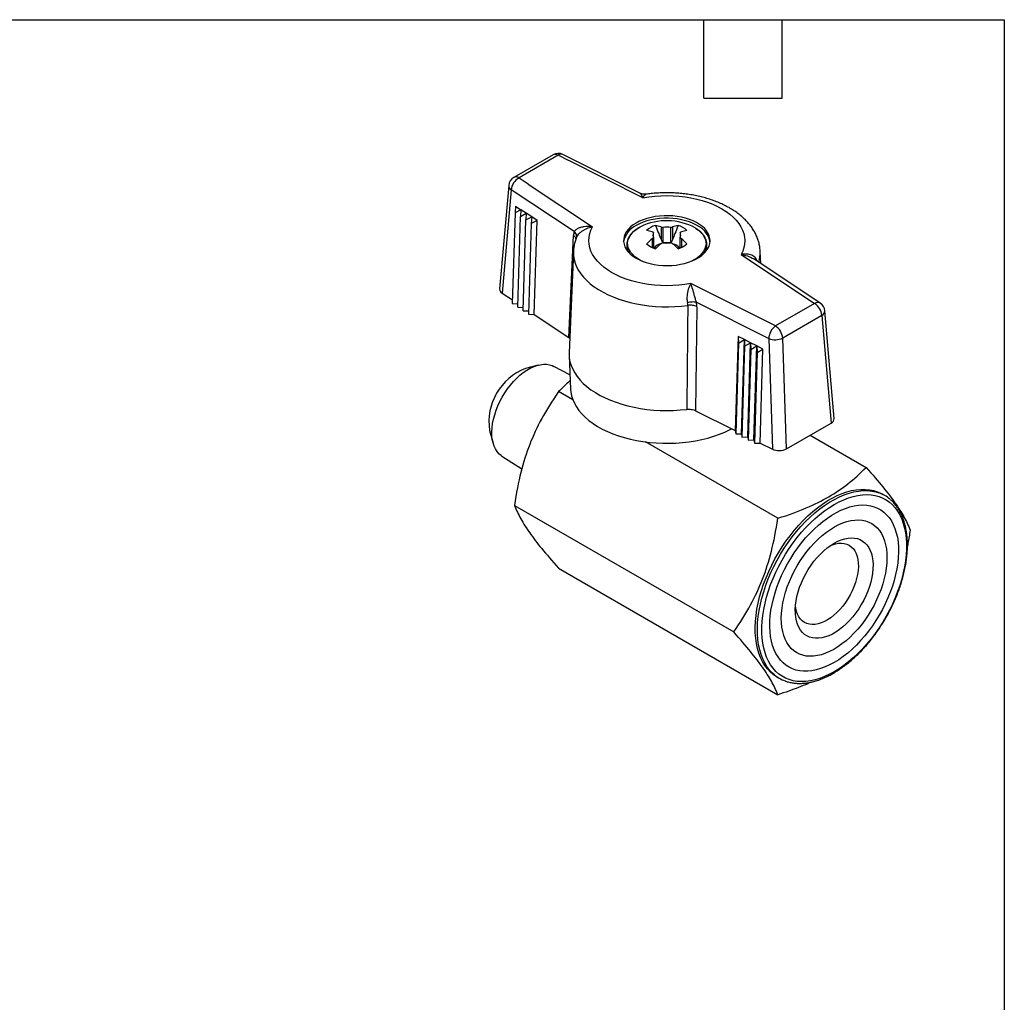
# Model space of a CAD drawing. Header units: inches. Extents: x 0.2 to 10.8, y 0.2 to 8.2.
# Tile 4 of 4: x 7 to 10.8, y 4.5 to 8.2. Entities that reach past the tile are written whole.
import ezdxf

# ---------------------------------------------------------------- set-up
doc = ezdxf.new("R2010")
doc.units = ezdxf.units.IN
doc.header["$MEASUREMENT"] = 0
doc.linetypes.add('SLD-Solid', pattern=[0])
doc.layers.add('TEXT', color=140, linetype='SLD-Solid', lineweight=25)

msp = doc.modelspace()

# ---------------------------------------------------------------- linework, layer by layer
for p, q in [((9.0233, 7.7331), (8.8735, 7.6467)), ((9.0429, 7.7312), (8.8931, 7.6447)), ((9.083, 7.7111), (9.0429, 7.7312)), ((9.3556, 7.5862), (9.0606, 7.7342)), ((9.0837, 7.7112), (9.083, 7.7111)), ((9.0834, 7.7109), (9.0837, 7.7112)), ((9.3669, 7.5686), (9.0834, 7.7109)), ((9.0837, 7.7112), (9.0837, 7.7112)), ((8.8539, 7.616), (8.8189, 7.2199)), ((8.8931, 7.6447), (8.928, 7.6216)), ((8.928, 7.6216), (8.9278, 7.6212)), ((8.9278, 7.6212), (8.9283, 7.6214)), ((8.9278, 7.6212), (8.9278, 7.6212)), ((8.9283, 7.6214), (9.1747, 7.4577)), ((8.8634, 7.5988), (8.8285, 7.2038)), ((9.1039, 7.4391), (8.8634, 7.5988)), ((8.8797, 7.5367), (8.8778, 7.5113)), ((8.8797, 7.5367), (8.9004, 7.5231)), ((8.8778, 7.5113), (8.8675, 7.1641)), ((8.9004, 7.5231), (8.8778, 7.5113)), ((8.8881, 7.1504), (8.8985, 7.4977)), ((8.9004, 7.5231), (8.8985, 7.4977)), ((8.8985, 7.4977), (8.9211, 7.5094)), ((8.9211, 7.5094), (8.9004, 7.5231)), ((8.9211, 7.5094), (8.9191, 7.484)), ((8.9417, 7.4958), (8.9211, 7.5094)), ((8.9088, 7.1367), (8.9191, 7.484)), ((8.9191, 7.484), (8.9417, 7.4958)), ((8.9398, 7.4703), (8.9295, 7.123)), ((8.9417, 7.4958), (8.9398, 7.4703)), ((8.9624, 7.4821), (8.9398, 7.4703)), ((8.9624, 7.4821), (8.9417, 7.4958)), ((8.9517, 7.1221), (8.9624, 7.4821)), ((9.0837, 7.0344), (9.1017, 7.4245)), ((9.4079, 7.417), (9.4079, 7.4353)), ((9.4364, 7.4571), (9.4364, 7.4101)), ((9.4428, 7.4555), (9.4428, 7.3969)), ((9.4745, 7.3969), (9.4745, 7.4555)), ((9.4809, 7.4571), (9.4809, 7.4101)), ((9.5094, 7.4353), (9.5094, 7.417)), ((9.3051, 7.3884), (9.3051, 7.3854)), ((9.403, 7.4121), (9.403, 7.3786)), ((9.4079, 7.417), (9.4079, 7.3765)), ((9.5094, 7.3765), (9.5094, 7.417)), ((9.5143, 7.4121), (9.5143, 7.3786)), ((9.6122, 7.3884), (9.6122, 7.3903)), ((9.6122, 7.3854), (9.6122, 7.3884)), ((9.1013, 7.3633), (9.0848, 6.9761)), ((9.4079, 7.3789), (9.4089, 7.3766)), ((9.5094, 7.3789), (9.5084, 7.3765)), ((9.7426, 7.3517), (10.0242, 7.1647)), ((9.818, 7.3168), (9.816, 7.3633)), ((9.7885, 7.3363), (9.7909, 7.3346)), ((10.046, 7.1654), (9.791, 7.3347)), ((9.8744, 7.0783), (9.5505, 7.2408)), ((8.8285, 7.2038), (8.8679, 7.1777)), ((8.8675, 7.1641), (8.8885, 7.1633)), ((9.5719, 7.1689), (9.8486, 7.0301)), ((10.0242, 7.1647), (9.8744, 7.0783)), ((8.8881, 7.1504), (8.9092, 7.1496)), ((8.9088, 7.1367), (8.9298, 7.1358)), ((8.9295, 7.123), (8.9517, 7.1221)), ((8.9517, 7.1221), (9.0837, 7.0344)), ((9.5735, 7.1521), (9.5689, 6.7543)), ((10.0984, 6.7238), (10.0634, 7.1359)), ((10.052, 7.1188), (9.9021, 7.0323)), ((10.052, 7.1188), (10.087, 6.7067)), ((9.0837, 7.0344), (9.0871, 7.0314)), ((9.7315, 7.0381), (9.7208, 6.6781)), ((9.7327, 7.0126), (9.7223, 6.6652)), ((9.7553, 7.0261), (9.7315, 7.0381)), ((9.7315, 7.0381), (9.7327, 7.0126)), ((9.7327, 7.0126), (9.7553, 7.0261)), ((9.7446, 6.6661), (9.7553, 7.0261)), ((9.7791, 7.0141), (9.7553, 7.0261)), ((9.7553, 7.0261), (9.7565, 7.0006)), ((9.7565, 7.0006), (9.7791, 7.0141)), ((9.7683, 6.6542), (9.7791, 7.0141)), ((9.8028, 7.0021), (9.7791, 7.0141)), ((9.7791, 7.0141), (9.7802, 6.9886)), ((9.8486, 7.0301), (9.8625, 6.607)), ((9.9161, 6.608), (9.9021, 7.0323)), ((9.7565, 7.0006), (9.7461, 6.6533)), ((9.7802, 6.9886), (9.7699, 6.6414)), ((9.7802, 6.9886), (9.8028, 7.0021)), ((9.7921, 6.6423), (9.8028, 7.0021)), ((9.804, 6.9766), (9.7937, 6.6294)), ((9.8266, 6.9901), (9.8028, 7.0021)), ((9.8028, 7.0021), (9.804, 6.9766)), ((9.804, 6.9766), (9.8266, 6.9901)), ((9.8159, 6.6303), (9.8266, 6.9901)), ((9.0848, 6.9654), (9.0903, 6.8369)), ((8.9663, 6.9284), (8.9174, 6.9156)), ((9.0879, 6.8912), (9.0262, 6.9238)), ((9.0992, 6.7953), (9.0444, 6.827)), ((9.5689, 6.7543), (9.7208, 6.6781)), ((9.9161, 6.608), (10.087, 6.7067)), ((8.7806, 6.6786), (8.794, 6.6298)), ((9.7208, 6.6781), (9.7223, 6.6652)), ((9.8834, 6.3426), (9.3776, 6.6346)), ((9.7223, 6.6652), (9.7446, 6.6661)), ((9.7446, 6.6661), (9.7461, 6.6533)), ((9.7461, 6.6533), (9.7683, 6.6542)), ((9.7683, 6.6542), (9.7699, 6.6414)), ((9.7699, 6.6414), (9.7921, 6.6423)), ((9.7921, 6.6423), (9.7937, 6.6294)), ((10.0074, 6.6607), (10.2209, 6.5375)), ((9.7937, 6.6294), (9.8159, 6.6303)), ((9.8159, 6.6303), (9.8625, 6.607)), ((8.8279, 6.5802), (8.904, 6.5323)), ((10.2924, 6.4298), (10.284, 6.4346)), ((8.8757, 6.392), (9.7146, 5.9077)), ((9.0444, 6.1519), (9.8834, 5.6676)), ((9.8805, 5.7356), (9.8889, 5.7308))]:
    msp.add_line(p, q)
at = {"flags": 128}
for points in [[(9.3669, 7.5686), (9.3894, 7.5723), (9.4123, 7.5749), (9.4356, 7.5765), (9.459, 7.577), (9.4824, 7.5765), (9.5056, 7.5749), (9.5285, 7.5722), (9.5511, 7.5685), (9.573, 7.5639), (9.5943, 7.5582), (9.6147, 7.5516), (9.6341, 7.5441), (9.6525, 7.5357), (9.6697, 7.5265), (9.6856, 7.5166), (9.7001, 7.506), (9.7131, 7.4948), (9.7245, 7.483), (9.7343, 7.4707), (9.7424, 7.4581), (9.7488, 7.4451), (9.7534, 7.4318), (9.7561, 7.4184), (9.7571, 7.4049), (9.7562, 7.3914), (9.7535, 7.378), (9.7489, 7.3647), (9.7426, 7.3517)], [(9.3417, 7.4722), (9.3303, 7.4649), (9.3203, 7.457), (9.3117, 7.4485), (9.3047, 7.4395), (9.2993, 7.4302), (9.2956, 7.4206), (9.2937, 7.4109), (9.2934, 7.401), (9.295, 7.3912), (9.2982, 7.3816), (9.3032, 7.3722), (9.3098, 7.3631), (9.318, 7.3545), (9.3277, 7.3464), (9.3388, 7.339), (9.3511, 7.3322), (9.3646, 7.3262), (9.3791, 7.321), (9.3944, 7.3168), (9.4104, 7.3134), (9.4269, 7.311), (9.4438, 7.3097), (9.4608, 7.3093), (9.4778, 7.3099), (9.4946, 7.3115), (9.511, 7.3142), (9.5268, 7.3178), (9.542, 7.3223), (9.5562, 7.3276), (9.5694, 7.3338), (9.5815, 7.3408), (9.5922, 7.3484), (9.6015, 7.3566), (9.6093, 7.3654), (9.6155, 7.3745), (9.6201, 7.384), (9.6229, 7.3937), (9.624, 7.4035), (9.6233, 7.4133), (9.6209, 7.423), (9.6168, 7.4326), (9.611, 7.4418), (9.6036, 7.4507), (9.5947, 7.459), (9.5843, 7.4668), (9.5725, 7.4739), (9.5596, 7.4803), (9.5456, 7.4859), (9.5307, 7.4906), (9.515, 7.4945), (9.4987, 7.4973), (9.482, 7.4992), (9.465, 7.5001), (9.448, 7.5), (9.4311, 7.4988), (9.4145, 7.4967), (9.3983, 7.4936), (9.3828, 7.4895), (9.3681, 7.4846), (9.3544, 7.4788), (9.3417, 7.4722)], [(9.6238, 7.3999), (9.6233, 7.4037), (9.6209, 7.4134), (9.6168, 7.4229), (9.611, 7.4322), (9.6036, 7.441), (9.5947, 7.4494), (9.5843, 7.4572), (9.5725, 7.4643), (9.5596, 7.4707), (9.5456, 7.4763), (9.5307, 7.481), (9.515, 7.4848), (9.4987, 7.4877), (9.482, 7.4896), (9.465, 7.4905), (9.448, 7.4903), (9.4311, 7.4892), (9.4145, 7.4871), (9.3983, 7.484), (9.3828, 7.4799), (9.3681, 7.475), (9.3544, 7.4692), (9.3417, 7.4626)], [(9.5505, 7.2408), (9.5279, 7.2371), (9.505, 7.2345), (9.4817, 7.233), (9.4584, 7.2324), (9.435, 7.233), (9.4117, 7.2346), (9.3888, 7.2372), (9.3663, 7.2409), (9.3443, 7.2456), (9.3231, 7.2513), (9.3027, 7.2579), (9.2832, 7.2654), (9.2648, 7.2737), (9.2476, 7.2829), (9.2318, 7.2928), (9.2173, 7.3034), (9.2043, 7.3147), (9.1928, 7.3264), (9.183, 7.3387), (9.1749, 7.3514), (9.1685, 7.3644), (9.1639, 7.3776), (9.1612, 7.391), (9.1602, 7.4045), (9.1611, 7.418), (9.1639, 7.4315), (9.1684, 7.4447), (9.1747, 7.4577)], [(9.3668, 7.3254), (9.3585, 7.3293), (9.347, 7.336), (9.3368, 7.3433), (9.3281, 7.3512), (9.3209, 7.3596), (9.3153, 7.3684), (9.3114, 7.3775), (9.3092, 7.3868), (9.3087, 7.3961), (9.31, 7.4055), (9.3131, 7.4147), (9.3179, 7.4237), (9.3243, 7.4323), (9.3323, 7.4404), (9.3418, 7.448), (9.3526, 7.455), (9.3583, 7.4581)], [(9.5677, 7.4533), (9.5703, 7.4516), (9.5805, 7.4443), (9.5892, 7.4364), (9.5964, 7.428), (9.6021, 7.4192), (9.606, 7.4101), (9.6082, 7.4008), (9.6086, 7.3915), (9.6073, 7.3821), (9.6042, 7.3729), (9.5995, 7.3639), (9.593, 7.3553), (9.585, 7.3472), (9.5756, 7.3395), (9.5647, 7.3326)], [(9.1013, 7.3633), (9.1013, 7.3617), (9.1017, 7.3473), (9.1039, 7.333), (9.1078, 7.3187), (9.1134, 7.3047), (9.1207, 7.2909), (9.1297, 7.2775), (9.1402, 7.2645), (9.1523, 7.2519), (9.1659, 7.2398), (9.1809, 7.2283), (9.1972, 7.2174), (9.2149, 7.2073), (9.2337, 7.1978), (9.2536, 7.1892), (9.2745, 7.1813), (9.2963, 7.1743), (9.3189, 7.1683), (9.3422, 7.1631), (9.366, 7.1589), (9.3903, 7.1556), (9.415, 7.1534), (9.4398, 7.1521), (9.4647, 7.1519), (9.4896, 7.1526), (9.5144, 7.1544), (9.5389, 7.1571)], [(9.5647, 7.3326), (9.5526, 7.3263), (9.5505, 7.3254)], [(9.0848, 6.9761), (9.0846, 6.9709), (9.0855, 6.9561), (9.0881, 6.9414), (9.0924, 6.9269), (9.0985, 6.9126), (9.1062, 6.8985), (9.1156, 6.8848), (9.1265, 6.8714), (9.1391, 6.8586), (9.1531, 6.8462), (9.1685, 6.8345), (9.1853, 6.8234), (9.2034, 6.8129), (9.2227, 6.8032), (9.243, 6.7943), (9.2644, 6.7862), (9.2867, 6.779), (9.3098, 6.7727), (9.3335, 6.7673), (9.3579, 6.7628), (9.3827, 6.7593), (9.4079, 6.7568), (9.4334, 6.7553), (9.4589, 6.7548), (9.4845, 6.7553), (9.5099, 6.7569), (9.5351, 6.7594)], [(8.8279, 6.5802), (8.8244, 6.5826), (8.8162, 6.5896), (8.8089, 6.5981), (8.8027, 6.6079), (8.7976, 6.6189), (8.7936, 6.6311), (8.7909, 6.6444), (8.7893, 6.6586), (8.789, 6.6736), (8.79, 6.6893), (8.7921, 6.7055), (8.7955, 6.7221), (8.8, 6.739), (8.8057, 6.7559), (8.8124, 6.7729), (8.8202, 6.7896), (8.8289, 6.806), (8.8385, 6.8219), (8.849, 6.8372), (8.8601, 6.8517), (8.8718, 6.8653), (8.884, 6.878), (8.8967, 6.8895), (8.9096, 6.8998), (8.9227, 6.9087), (8.9358, 6.9163), (8.9489, 6.9225), (8.9618, 6.9271), (8.9745, 6.9302), (8.9867, 6.9317), (8.9984, 6.9316), (9.0096, 6.9299), (9.02, 6.9267), (9.0262, 6.9238)], [(9.0903, 6.8369), (9.0913, 6.8256), (9.0941, 6.811), (9.0987, 6.7966), (9.105, 6.7824), (9.113, 6.7684), (9.1226, 6.7548), (9.1338, 6.7417), (9.1466, 6.729), (9.1609, 6.7168), (9.1766, 6.7052), (9.1936, 6.6943), (9.2119, 6.6841), (9.2314, 6.6747), (9.2519, 6.666), (9.2735, 6.6582), (9.2959, 6.6513), (9.3191, 6.6452), (9.343, 6.6402), (9.3674, 6.636), (9.3922, 6.6329), (9.4174, 6.6307), (9.4428, 6.6296), (9.4682, 6.6295), (9.4936, 6.6304), (9.5188, 6.6323), (9.5438, 6.6352), (9.5683, 6.639), (9.5923, 6.6439), (9.6157, 6.6497), (9.6383, 6.6564), (9.6601, 6.664), (9.6809, 6.6724), (9.7006, 6.6817), (9.707, 6.685)], [(9.8805, 5.7356), (9.8788, 5.7366), (9.866, 5.7453), (9.8542, 5.7554), (9.8434, 5.767), (9.8336, 5.78), (9.8249, 5.7943), (9.8173, 5.8099), (9.8109, 5.8266), (9.8056, 5.8446), (9.8016, 5.8635), (9.7988, 5.8835), (9.7973, 5.9043), (9.7969, 5.9259), (9.7979, 5.9482), (9.8001, 5.9711), (9.8035, 5.9945), (9.8081, 6.0183), (9.8139, 6.0424), (9.8209, 6.0666), (9.8291, 6.091), (9.8383, 6.1153), (9.8487, 6.1395), (9.86, 6.1635), (9.8723, 6.1871), (9.8855, 6.2103), (9.8996, 6.2329), (9.9145, 6.2549), (9.9302, 6.2761), (9.9464, 6.2965), (9.9633, 6.316), (9.9807, 6.3345), (9.9986, 6.3518), (10.0168, 6.3681), (10.0353, 6.383), (10.054, 6.3967), (10.0728, 6.409), (10.0917, 6.4199), (10.1105, 6.4293), (10.1292, 6.4373), (10.1477, 6.4436), (10.1659, 6.4485), (10.1838, 6.4517), (10.2012, 6.4533), (10.2181, 6.4533), (10.2344, 6.4517), (10.25, 6.4485), (10.2649, 6.4437), (10.279, 6.4374), (10.284, 6.4346)], [(9.869, 5.7448), (9.8626, 5.7506), (9.8517, 5.7622), (9.8419, 5.7752), (9.8332, 5.7895), (9.8256, 5.805), (9.8192, 5.8218), (9.814, 5.8397), (9.81, 5.8587), (9.8072, 5.8786), (9.8056, 5.8994), (9.8053, 5.9211), (9.8062, 5.9434), (9.8084, 5.9663), (9.8118, 5.9897), (9.8165, 6.0135), (9.8223, 6.0375), (9.8293, 6.0618), (9.8374, 6.0862), (9.8467, 6.1105), (9.857, 6.1347), (9.8684, 6.1587), (9.8807, 6.1823), (9.8939, 6.2055), (9.908, 6.2281), (9.9229, 6.2501), (9.9385, 6.2713), (9.9548, 6.2917), (9.9717, 6.3112), (9.9891, 6.3297), (10.0069, 6.347), (10.0251, 6.3632), (10.0436, 6.3782), (10.0623, 6.3919), (10.0812, 6.4042), (10.1, 6.4151), (10.1189, 6.4245), (10.1376, 6.4324), (10.1561, 6.4388), (10.1743, 6.4436), (10.1921, 6.4469), (10.2095, 6.4485), (10.2264, 6.4485), (10.2427, 6.4469), (10.2583, 6.4437), (10.2704, 6.44)], [(10.099, 5.7556), (10.0805, 5.7457), (10.062, 5.7372), (10.0438, 5.7302), (10.0258, 5.7247), (10.0081, 5.7209), (9.9908, 5.7186), (9.974, 5.7179), (9.9578, 5.7188), (9.9422, 5.7213), (9.9273, 5.7254), (9.9132, 5.731), (9.8998, 5.7382), (9.8874, 5.7469), (9.876, 5.757), (9.8655, 5.7686), (9.856, 5.7815), (9.8477, 5.7958), (9.8405, 5.8113), (9.8344, 5.828), (9.8295, 5.8458), (9.8258, 5.8646), (9.8234, 5.8844), (9.8221, 5.905), (9.8221, 5.9264), (9.8234, 5.9484), (9.8258, 5.971), (9.8295, 5.9941), (9.8344, 6.0175), (9.8405, 6.0412), (9.8477, 6.0651), (9.856, 6.089), (9.8655, 6.1128), (9.876, 6.1365), (9.8874, 6.1599), (9.8998, 6.1829), (9.9132, 6.2055), (9.9273, 6.2274), (9.9422, 6.2487), (9.9578, 6.2692), (9.974, 6.2889), (9.9908, 6.3075), (10.0081, 6.3252), (10.0258, 6.3417), (10.0438, 6.3571), (10.062, 6.3712), (10.0805, 6.384), (10.099, 6.3954), (10.1175, 6.4053), (10.1359, 6.4138), (10.1541, 6.4208), (10.1721, 6.4262), (10.1898, 6.4301), (10.2071, 6.4324), (10.2239, 6.4331), (10.2401, 6.4322), (10.2557, 6.4297), (10.2706, 6.4256), (10.2848, 6.42), (10.2981, 6.4128), (10.3105, 6.4041), (10.322, 6.394), (10.3324, 6.3824), (10.3419, 6.3694), (10.3502, 6.3552), (10.3574, 6.3397), (10.3635, 6.323), (10.3684, 6.3052), (10.3721, 6.2864), (10.3746, 6.2666), (10.3758, 6.246), (10.3758, 6.2246), (10.3746, 6.2026), (10.3721, 6.18), (10.3684, 6.1569), (10.3635, 6.1334), (10.3574, 6.1098), (10.3502, 6.0859), (10.3419, 6.062), (10.3324, 6.0382), (10.322, 6.0145), (10.3105, 5.9911), (10.2981, 5.9681), (10.2848, 5.9455), (10.2706, 5.9236), (10.2557, 5.9023), (10.2401, 5.8818), (10.2239, 5.8621), (10.2071, 5.8434), (10.1898, 5.8258), (10.1721, 5.8092), (10.1541, 5.7939), (10.1359, 5.7798), (10.1175, 5.767), (10.099, 5.7556)], [(10.099, 5.791), (10.0816, 5.7817), (10.0643, 5.7738), (10.0472, 5.7674), (10.0303, 5.7626), (10.0138, 5.7594), (9.9977, 5.7577), (9.9821, 5.7576), (9.9671, 5.759), (9.9527, 5.7621), (9.9391, 5.7667), (9.9263, 5.7729), (9.9143, 5.7805), (9.9033, 5.7897), (9.8932, 5.8002), (9.8842, 5.8121), (9.8762, 5.8254), (9.8693, 5.8399), (9.8636, 5.8555), (9.859, 5.8723), (9.8557, 5.8901), (9.8535, 5.9087), (9.8526, 5.9283), (9.8529, 5.9485), (9.8545, 5.9694), (9.8572, 5.9908), (9.8612, 6.0127), (9.8663, 6.0348), (9.8726, 6.0572), (9.88, 6.0796), (9.8885, 6.102), (9.8981, 6.1243), (9.9087, 6.1464), (9.9202, 6.1681), (9.9326, 6.1893), (9.9458, 6.21), (9.9598, 6.23), (9.9745, 6.2492), (9.9898, 6.2676), (10.0057, 6.285), (10.022, 6.3013), (10.0387, 6.3166), (10.0557, 6.3306), (10.0729, 6.3434), (10.0903, 6.3548), (10.1077, 6.3648), (10.125, 6.3734), (10.1422, 6.3805), (10.1592, 6.3861), (10.1759, 6.3902), (10.1922, 6.3927), (10.2081, 6.3936), (10.2234, 6.3929), (10.2381, 6.3906), (10.2521, 6.3868), (10.2653, 6.3814), (10.2777, 6.3745), (10.2892, 6.3661), (10.2998, 6.3562), (10.3094, 6.345), (10.3179, 6.3324), (10.3253, 6.3185), (10.3316, 6.3034), (10.3367, 6.2872), (10.3407, 6.2699), (10.3435, 6.2517), (10.345, 6.2326), (10.3453, 6.2127), (10.3444, 6.1921), (10.3422, 6.1709), (10.3389, 6.1493), (10.3343, 6.1273), (10.3286, 6.105), (10.3217, 6.0826), (10.3138, 6.0601), (10.3047, 6.0378), (10.2946, 6.0156), (10.2836, 5.9937), (10.2716, 5.9722), (10.2588, 5.9513), (10.2452, 5.9309), (10.2308, 5.9113), (10.2158, 5.8925), (10.2002, 5.8746), (10.1841, 5.8577), (10.1676, 5.8419), (10.1507, 5.8272), (10.1336, 5.8138), (10.1163, 5.8017), (10.099, 5.791)], [(10.1443, 5.8742), (10.1287, 5.8618), (10.113, 5.8507), (10.0971, 5.841), (10.0813, 5.8328), (10.0655, 5.826), (10.05, 5.8208), (10.0347, 5.8171), (10.0199, 5.815), (10.0055, 5.8146), (9.9918, 5.8157), (9.9787, 5.8185), (9.9663, 5.8228), (9.9547, 5.8287), (9.9441, 5.8361), (9.9343, 5.845), (9.9257, 5.8553), (9.918, 5.867), (9.9115, 5.8799), (9.9062, 5.8941), (9.902, 5.9094), (9.899, 5.9257), (9.8973, 5.9429), (9.8968, 5.9609), (9.8976, 5.9797), (9.8996, 5.999), (9.9029, 6.0188), (9.9073, 6.039), (9.9129, 6.0594), (9.9197, 6.0799), (9.9276, 6.1003), (9.9365, 6.1206), (9.9465, 6.1407), (9.9573, 6.1603), (9.9691, 6.1794), (9.9816, 6.1979), (9.9949, 6.2156), (10.0088, 6.2324), (10.0233, 6.2483), (10.0383, 6.2631), (10.0536, 6.2767), (10.0692, 6.2892), (10.0849, 6.3003), (10.1008, 6.31), (10.1167, 6.3182), (10.1324, 6.325), (10.1479, 6.3302), (10.1632, 6.3339), (10.178, 6.336), (10.1924, 6.3364), (10.2061, 6.3353), (10.2193, 6.3325), (10.2316, 6.3282), (10.2432, 6.3223), (10.2539, 6.3149), (10.2636, 6.306), (10.2723, 6.2957), (10.2799, 6.284), (10.2864, 6.271), (10.2918, 6.2569), (10.2959, 6.2416), (10.2989, 6.2253), (10.3006, 6.2081), (10.3011, 6.19), (10.3003, 6.1713), (10.2983, 6.1519), (10.2951, 6.1321), (10.2906, 6.112), (10.285, 6.0916), (10.2782, 6.0711), (10.2703, 6.0506), (10.2614, 6.0303), (10.2515, 6.0103), (10.2406, 5.9907), (10.2288, 5.9716), (10.2163, 5.9531), (10.203, 5.9354), (10.1891, 5.9186), (10.1746, 5.9027), (10.1597, 5.8879), (10.1443, 5.8742)], [(10.1324, 5.9272), (10.1191, 5.9167), (10.1056, 5.9075), (10.092, 5.8997), (10.0785, 5.8933), (10.0652, 5.8885), (10.0521, 5.8852), (10.0395, 5.8835), (10.0273, 5.8834), (10.0157, 5.8848), (10.0048, 5.8879), (9.9947, 5.8925), (9.9855, 5.8986), (9.9772, 5.9062), (9.9699, 5.9152), (9.9637, 5.9255), (9.9586, 5.937), (9.9546, 5.9497), (9.9519, 5.9635), (9.9504, 5.9782), (9.9501, 5.9937), (9.951, 6.0098), (9.9532, 6.0265), (9.9565, 6.0436), (9.9611, 6.061), (9.9668, 6.0785), (9.9736, 6.096), (9.9814, 6.1133), (9.9902, 6.1303), (9.9999, 6.1468), (10.0105, 6.1627), (10.0217, 6.178), (10.0336, 6.1923), (10.0461, 6.2057), (10.0589, 6.2181), (10.0722, 6.2292), (10.0856, 6.2391), (10.0991, 6.2476), (10.1127, 6.2547), (10.1261, 6.2603), (10.1393, 6.2643), (10.1522, 6.2668), (10.1646, 6.2678), (10.1765, 6.2671), (10.1877, 6.2648), (10.1982, 6.261), (10.2079, 6.2556), (10.2167, 6.2488), (10.2245, 6.2405), (10.2313, 6.2308), (10.2369, 6.2199), (10.2415, 6.2077), (10.2448, 6.1945), (10.247, 6.1803), (10.2479, 6.1652), (10.2475, 6.1493), (10.246, 6.1329), (10.2432, 6.1159), (10.2392, 6.0987), (10.2341, 6.0812), (10.2279, 6.0637), (10.2205, 6.0463), (10.2122, 6.0292), (10.2029, 6.0124), (10.1928, 5.9961), (10.1819, 5.9805), (10.1703, 5.9657), (10.1581, 5.9518), (10.1455, 5.9389), (10.1324, 5.9272)], [(10.0841, 6.238), (10.0922, 6.2414), (10.1042, 6.245), (10.1157, 6.2471), (10.1268, 6.2476), (10.1374, 6.2465), (10.1472, 6.2438), (10.1563, 6.2396), (10.1644, 6.2338), (10.1717, 6.2266), (10.1779, 6.218), (10.183, 6.2081), (10.1869, 6.197), (10.1896, 6.1848), (10.1912, 6.1716), (10.1915, 6.1577), (10.1905, 6.1431), (10.1883, 6.1279), (10.1849, 6.1124), (10.1804, 6.0967), (10.1747, 6.0809), (10.168, 6.0652), (10.1602, 6.0498), (10.1516, 6.0348), (10.1421, 6.0204), (10.1318, 6.0068), (10.121, 5.994), (10.1096, 5.9822), (10.0979, 5.9716)], [(10.0979, 5.9716), (10.0858, 5.9621), (10.0736, 5.954), (10.0614, 5.9474), (10.0493, 5.9422), (10.0374, 5.9385), (10.0258, 5.9364), (10.0147, 5.9359), (10.0042, 5.937), (9.9943, 5.9397), (9.9852, 5.944), (9.9771, 5.9497), (9.9698, 5.957), (9.9637, 5.9656), (9.9586, 5.9755), (9.9546, 5.9866), (9.9519, 5.9988), (9.9508, 6.0071)]]:
    msp.add_lwpolyline(points, dxfattribs=at)
for centre, radius, start, end in [((9.0429, 7.699), 0.0394, 63.3512, 119.9973), ((9.0314, 7.7154), 0.0195, 53.9547, 114.7348), ((9.0544, 7.7175), 0.0179, 69.6667, 129.8734), ((8.8817, 7.6295), 0.019, 53.0307, 115.6588), ((8.8931, 7.6126), 0.0394, 119.9973, 174.9485), ((8.8734, 7.6155), 0.0195, 178.4915, 239.3175), ((8.9207, 7.5943), 0.0575, 118.6954, 175.5339), ((9.3767, 7.3858), 0.0844, 114.4944, 170.3598), ((9.4582, 7.2513), 0.2298, 61.5506, 115.7896), ((9.4385, 7.3835), 0.0828, 106.523, 133.4716), ((9.3826, 7.2994), 0.1667, 71.1788, 78.7979), ((9.5347, 7.2994), 0.1667, 101.2021, 108.8212), ((9.4788, 7.3835), 0.0828, 46.5284, 73.477), ((9.3492, 7.2801), 0.1667, 71.1788, 78.7979), ((9.4242, 7.4262), 0.0186, 150.5961, 209.4039), ((9.4587, 7.3664), 0.0904, 79.9068, 100.0932), ((9.4932, 7.4262), 0.0186, 330.5961, 29.4039), ((9.5681, 7.2801), 0.1667, 101.2021, 108.8212), ((9.3624, 7.3893), 0.0573, 181.0491, 213.1139), ((9.3597, 7.3858), 0.0546, 180.403, 205.2379), ((9.6297, 7.1348), 0.3582, 129.2668, 133.8413), ((9.4385, 7.4532), 0.0828, 226.5284, 253.477), ((9.4466, 7.3485), 0.0458, 100.7509, 143.48), ((9.6631, 7.1155), 0.3582, 129.2668, 133.8413), ((9.4587, 7.4859), 0.0904, 259.9068, 280.0932), ((9.4587, 7.3057), 0.0912, 83.0561, 96.9439), ((9.2542, 7.1155), 0.3582, 46.1587, 50.7332), ((9.4713, 7.3491), 0.045, 36.3415, 77.5295), ((9.4788, 7.4532), 0.0828, 286.523, 313.4716), ((9.2876, 7.1348), 0.3582, 46.1587, 50.7332), ((9.5559, 7.389), 0.0563, 326.5916, 359.3795), ((9.558, 7.3857), 0.0542, 334.6804, 359.6787), ((9.6939, 7.3583), 0.1222, 342.5784, 2.4556), ((10.0356, 7.1471), 0.021, 60.4569, 122.9594), ((9.9911, 7.1134), 0.0611, 5.0795, 57.2307), ((10.0242, 7.1326), 0.0394, 4.8553, 56.4121), ((10.0437, 7.1367), 0.0197, 294.7112, 357.7082), ((9.9133, 7.0264), 0.0648, 126.8777, 176.7482), ((9.8413, 7.0269), 0.0611, 5.0795, 57.2307), ((9.8728, 7.0929), 0.0673, 248.9216, 295.8471), ((8.9968, 6.7118), 0.2187, 111.286, 188.7194), ((10.2246, 6.3125), 0.1355, 49.8264, 70.2599), ((9.9566, 5.8481), 0.1355, 229.7354, 250.3146)]:
    msp.add_arc(centre, radius, start, end)
for centre, major_axis, ratio, start_param, end_param in [((9.0834, 7.6788), (0.0161, 0.036), 0.49954, 0.716016, 0.730667), ((8.9283, 7.5892), (0.0236, 0.0315), 0.645824, 0.859548, 0.874199), ((9.1715, 7.3759), (-0.0522, 0.0852), 0.545617, 0.469094, 0.677722), ((8.8583, 7.2187), (0.0395, -0.0001), 0.576067, 3.091707, 3.857969), ((9.478, 7.1757), (0.0575, -0.0315), 0.63066, 0.316744, 0.535404), ((9.493, 7.1903), (-0.065, 0.0759), 0.624859, 3.761176, 3.969805), ((10.059, 6.7227), (0.0395, -0.0001), 0.576067, 5.500823, 6.333072), ((9.8882, 6.6242), (0.0394, -0.0001), 0.578506, 3.999985, 5.498723)]:
    msp.add_ellipse(centre, major_axis=major_axis, ratio=ratio, start_param=start_param, end_param=end_param)
for points, knots in [([(9.3558, 7.5861), (9.357, 7.5856), (9.3581, 7.5846), (9.3617, 7.5801), (9.3642, 7.575), (9.3669, 7.5686)], [0, 0, 0, 0, 0.1685186, 0.1685186, 0.5235186, 0.5235186, 0.5235186, 0.5235186]), ([(9.3789, 7.5822), (9.3751, 7.582), (9.3672, 7.5815), (9.3598, 7.5844), (9.356, 7.586)], [0, 0, 0, 0, 0.487482, 1, 1, 1, 1]), ([(9.3669, 7.5686), (9.3681, 7.5707), (9.3705, 7.5747), (9.3739, 7.5789), (9.3768, 7.5816), (9.3782, 7.582), (9.3789, 7.5821)], [0, 0, 0, 0, 0.274676, 0.528149, 0.78988, 1, 1, 1, 1]), ([(9.8158, 7.3637), (9.8156, 7.3675), (9.8152, 7.3765), (9.8127, 7.3907), (9.8086, 7.406), (9.8029, 7.4211), (9.7958, 7.4358), (9.7872, 7.4502), (9.7771, 7.4642), (9.7656, 7.4777), (9.7526, 7.4907), (9.7383, 7.5031), (9.7226, 7.5149), (9.7057, 7.5259), (9.6877, 7.536), (9.6687, 7.5454), (9.6487, 7.5539), (9.628, 7.5614), (9.6066, 7.5681), (9.5846, 7.5738), (9.562, 7.5785), (9.5391, 7.5823), (9.5158, 7.5851), (9.4924, 7.587), (9.4688, 7.5879), (9.4451, 7.5878), (9.4215, 7.5868), (9.3994, 7.585), (9.3853, 7.583), (9.3789, 7.5822)], [0, 0, 0, 0, 0.02495, 0.059258, 0.093679, 0.128375, 0.163494, 0.199151, 0.235426, 0.272347, 0.309887, 0.34797, 0.386484, 0.4253, 0.464297, 0.50337, 0.542427, 0.581426, 0.620344, 0.659176, 0.697924, 0.736597, 0.77521, 0.813777, 0.852317, 0.890848, 0.929388, 0.967951, 1, 1, 1, 1]), ([(9.415, 7.4629), (9.42, 7.4503), (9.424, 7.4403), (9.431, 7.4232), (9.4339, 7.4162), (9.4364, 7.4101)], [0, 0, 0, 0, 0.5, 0.5, 1, 1, 1, 1]), ([(9.5023, 7.4629), (9.4973, 7.4503), (9.4933, 7.4403), (9.4864, 7.4232), (9.4835, 7.4162), (9.4809, 7.4101)], [0, 0, 0, 0, 0.5, 0.5, 1, 1, 1, 1]), ([(9.111, 7.4113), (9.1107, 7.4129), (9.1098, 7.4177), (9.1049, 7.4218), (9.1017, 7.4245)], [0, 0, 0, 0, 0.348347, 1, 1, 1, 1]), ([(9.1289, 7.4551), (9.1251, 7.4539), (9.1216, 7.4526), (9.1142, 7.4489), (9.1107, 7.4466), (9.1063, 7.4424), (9.1049, 7.4407), (9.1039, 7.4391)], [0.5235307, 0.5235307, 0.5235307, 0.5235307, 0.675, 0.675, 0.875, 0.875, 1, 1, 1, 1]), ([(9.1039, 7.4391), (9.1059, 7.4368), (9.1099, 7.4322), (9.1125, 7.4251), (9.1132, 7.4199), (9.1125, 7.4173), (9.1124, 7.4167)], [0, 0, 0, 0, 0.326449, 0.652796, 0.909554, 1, 1, 1, 1]), ([(9.1128, 7.416), (9.1133, 7.4173), (9.1146, 7.4209), (9.1191, 7.4273), (9.1257, 7.4343), (9.1338, 7.4408), (9.1431, 7.4466), (9.153, 7.4514), (9.1637, 7.4553), (9.1709, 7.4569), (9.1747, 7.4577)], [0, 0, 0, 0, 0.070717, 0.197895, 0.322399, 0.453744, 0.583375, 0.721411, 0.855127, 1, 1, 1, 1]), ([(9.1747, 7.4577), (9.1636, 7.4593), (9.1526, 7.4593), (9.1377, 7.4573), (9.1331, 7.4563), (9.1289, 7.4551)], [0, 0, 0, 0, 0.355, 0.355, 0.5235186, 0.5235186, 0.5235186, 0.5235186]), ([(9.3575, 7.4578), (9.3541, 7.456), (9.3469, 7.4521), (9.3371, 7.4452), (9.328, 7.4374), (9.3204, 7.4291), (9.3142, 7.4203), (9.3095, 7.4112), (9.3065, 7.4018), (9.3051, 7.3941), (9.3053, 7.3896), (9.3053, 7.3883)], [0, 0, 0, 0, 0.107433, 0.22961, 0.351817, 0.473774, 0.595086, 0.715281, 0.833986, 0.951159, 1, 1, 1, 1]), ([(9.612, 7.3905), (9.612, 7.3915), (9.6121, 7.3955), (9.6106, 7.4027), (9.6075, 7.4119), (9.6029, 7.4208), (9.5968, 7.4293), (9.5893, 7.4375), (9.5803, 7.4451), (9.5735, 7.4501), (9.5694, 7.4524), (9.5691, 7.4526)], [0, 0, 0, 0, 0.0398734, 0.1725233, 0.3053853, 0.4393334, 0.5748452, 0.7119268, 0.8502405, 0.9893257, 1, 1, 1, 1]), ([(9.1126, 7.4161), (9.1108, 7.4111), (9.1072, 7.4011), (9.1037, 7.3854), (9.1017, 7.3728), (9.1016, 7.3654), (9.1015, 7.3634)], [0, 0, 0, 0, 0.289409, 0.59006, 0.886509, 1, 1, 1, 1]), ([(9.4364, 7.4101), (9.4377, 7.407), (9.4395, 7.4025), (9.4415, 7.3979), (9.4421, 7.3965)], [0, 0, 0, 0, 0.679382, 1, 1, 1, 1]), ([(9.4809, 7.4101), (9.4797, 7.407), (9.4778, 7.4024), (9.4759, 7.3979), (9.4753, 7.3965)], [0, 0, 0, 0, 0.6784953, 1, 1, 1, 1]), ([(9.8045, 7.3257), (9.804, 7.3274), (9.8027, 7.3322), (9.7982, 7.3386), (9.7916, 7.3448), (9.7835, 7.3492), (9.7743, 7.3522), (9.7643, 7.3535), (9.7536, 7.3535), (9.7464, 7.3523), (9.7426, 7.3517)], [0, 0, 0, 0, 0.069354, 0.196718, 0.321405, 0.452943, 0.582764, 0.721002, 0.854914, 1, 1, 1, 1]), ([(9.7426, 7.3517), (9.7537, 7.3502), (9.7648, 7.3474), (9.7797, 7.3412), (9.7842, 7.3389), (9.7885, 7.3363)], [0, 0, 0, 0, 0.355, 0.355, 0.5235186, 0.5235186, 0.5235186, 0.5235186]), ([(9.5505, 7.2408), (9.547, 7.2348), (9.5436, 7.2272), (9.5386, 7.2107), (9.5367, 7.202), (9.5355, 7.1876), (9.5354, 7.1821), (9.5363, 7.1734), (9.5368, 7.1702), (9.5376, 7.1671)], [0, 0, 0, 0, 0.355, 0.355, 0.675, 0.675, 0.875, 0.875, 1, 1, 1, 1]), ([(9.5615, 7.2053), (9.5604, 7.2097), (9.5592, 7.2139), (9.5556, 7.2266), (9.5531, 7.2344), (9.5505, 7.2408)], [0, 0, 0, 0, 0.1685186, 0.1685186, 0.5235186, 0.5235186, 0.5235186, 0.5235186]), ([(9.5719, 7.1689), (9.5709, 7.1717), (9.5699, 7.1748), (9.5674, 7.1829), (9.566, 7.1881), (9.5636, 7.1974), (9.5625, 7.2014), (9.5615, 7.2053)], [0.5235308, 0.5235308, 0.5235308, 0.5235308, 0.6485308, 0.6485308, 0.8485308, 0.8485308, 1, 1, 1, 1]), ([(9.5389, 7.1571), (9.5386, 7.132), (9.5384, 7.1068), (9.5379, 7.053), (9.5376, 7.0243), (9.5372, 6.9776), (9.537, 6.9597), (9.5367, 6.9327), (9.5367, 6.9238), (9.5364, 6.9004), (9.5363, 6.8861), (9.5359, 6.8487), (9.5356, 6.8113), (9.5352, 6.7738), (9.5351, 6.7594)], [0, 0, 0, 0, 0.189528, 0.189528, 0.406131, 0.406131, 0.541508, 0.541508, 0.609196, 0.609196, 0.717498, 0.717498, 0.89078, 1, 1, 1, 1]), ([(9.0889, 6.8694), (9.0875, 6.8682), (9.079, 6.861), (9.064, 6.8469), (9.0511, 6.8338), (9.0444, 6.827)], [0, 0, 0, 0, 0.083967, 0.527279, 1, 1, 1, 1]), ([(9.0444, 6.827), (9.0188, 6.7905), (8.9979, 6.7569), (8.962, 6.6907), (8.947, 6.6582), (8.9209, 6.5909), (8.9098, 6.5561), (8.8906, 6.4803), (8.8825, 6.4393), (8.8757, 6.392)], [0, 0, 0, 0, 0.25, 0.25, 0.5, 0.5, 0.75, 0.75, 1, 1, 1, 1]), ([(9.5351, 6.7594), (9.538, 6.7597), (9.541, 6.7599), (9.5441, 6.7598), (9.5471, 6.7598), (9.5501, 6.7596), (9.553, 6.7591), (9.5559, 6.7587), (9.5588, 6.758), (9.5614, 6.7572), (9.5641, 6.7564), (9.5666, 6.7554), (9.5689, 6.7543)], [0, 0, 0, 0, 0.02301859, 0.02301859, 0.02301859, 0.04603172, 0.04603172, 0.04603172, 0.06904826, 0.06904826, 0.06904826, 0.09206968, 0.09206968, 0.09206968, 0.09206968]), ([(10.0782, 6.425), (10.1043, 6.4401), (10.1285, 6.4563), (10.1752, 6.4929), (10.1978, 6.5133), (10.2209, 6.5375)], [0, 0, 0, 0, 0.5, 0.5, 1, 1, 1, 1]), ([(10.2209, 6.5375), (10.2465, 6.509), (10.2674, 6.4847), (10.3033, 6.4406), (10.3183, 6.4209), (10.3444, 6.3838), (10.3555, 6.3664), (10.3747, 6.332), (10.3828, 6.3151), (10.3897, 6.2974)], [0, 0, 0, 0, 0.25, 0.25, 0.5, 0.5, 0.75, 0.75, 1, 1, 1, 1]), ([(9.8834, 6.3426), (9.9252, 6.356), (9.9606, 6.369), (10.0241, 6.396), (10.0521, 6.4099), (10.0782, 6.425)], [0, 0, 0, 0, 0.5, 0.5, 1, 1, 1, 1]), ([(9.9123, 5.7201), (9.9135, 5.7197), (9.9194, 5.7173), (9.9306, 5.7145), (9.9459, 5.7119), (9.9618, 5.7107), (9.9782, 5.711), (9.995, 5.7127), (10.0122, 5.7159), (10.0297, 5.7205), (10.0475, 5.7266), (10.0654, 5.734), (10.0834, 5.7428), (10.1014, 5.7529), (10.1194, 5.7643), (10.1372, 5.7769), (10.1549, 5.7907), (10.1723, 5.8056), (10.1893, 5.8215), (10.206, 5.8385), (10.2222, 5.8564), (10.238, 5.8752), (10.2531, 5.8947), (10.2676, 5.915), (10.2814, 5.9359), (10.2945, 5.9573), (10.3069, 5.9792), (10.3184, 6.0015), (10.329, 6.0241), (10.3387, 6.047), (10.3474, 6.0699), (10.3551, 6.0929), (10.3619, 6.1159), (10.3676, 6.1387), (10.3722, 6.1613), (10.3757, 6.1836), (10.3781, 6.2056), (10.3794, 6.227), (10.3795, 6.2479), (10.3785, 6.2682), (10.3764, 6.2878), (10.3731, 6.3065), (10.3687, 6.3245), (10.3632, 6.3414), (10.3566, 6.3574), (10.3489, 6.3722), (10.3402, 6.3859), (10.3305, 6.3983), (10.3214, 6.4081), (10.3153, 6.4132), (10.313, 6.415)], [0, 0, 0, 0, 0.0055095, 0.0263522, 0.0472564, 0.0682463, 0.0893331, 0.1105159, 0.1317844, 0.1531228, 0.1745134, 0.1959394, 0.2173868, 0.2388444, 0.2603031, 0.2817573, 0.3032042, 0.3246424, 0.3460715, 0.3674917, 0.3889037, 0.4103086, 0.4317075, 0.4531017, 0.4744926, 0.4958816, 0.5172702, 0.5386595, 0.5600508, 0.5814455, 0.602845, 0.6242508, 0.6456643, 0.6670868, 0.6885195, 0.7099633, 0.7314189, 0.7528861, 0.774364, 0.7958506, 0.8173417, 0.8388285, 0.8603008, 0.8817449, 0.9031438, 0.9244786, 0.9457305, 0.9668849, 0.9879358, 1, 1, 1, 1]), ([(8.8757, 6.392), (8.8825, 6.3743), (8.8906, 6.3574), (8.9098, 6.323), (8.9209, 6.3056), (8.947, 6.2684), (8.962, 6.2487), (8.9979, 6.2047), (9.0188, 6.1804), (9.0444, 6.1519)], [0, 0, 0, 0, 0.25, 0.25, 0.5, 0.5, 0.75, 0.75, 1, 1, 1, 1]), ([(9.7146, 5.9077), (9.7402, 5.9441), (9.7611, 5.9778), (9.797, 6.044), (9.812, 6.0764), (9.8381, 6.1437), (9.8492, 6.1785), (9.8684, 6.2544), (9.8765, 6.2954), (9.8834, 6.3426)], [0, 0, 0, 0, 0.25, 0.25, 0.5, 0.5, 0.75, 0.75, 1, 1, 1, 1]), ([(10.3897, 6.2974), (10.3872, 6.2805), (10.3841, 6.26), (10.38, 6.2397), (10.3793, 6.2361)], [0, 0, 0, 0, 0.822417, 1, 1, 1, 1]), ([(9.8834, 5.6676), (9.8765, 5.6852), (9.8684, 5.7022), (9.8492, 5.7366), (9.8381, 5.754), (9.812, 5.7911), (9.797, 5.8108), (9.7611, 5.8549), (9.7402, 5.8792), (9.7146, 5.9077)], [0, 0, 0, 0, 0.25, 0.25, 0.5, 0.5, 0.75, 0.75, 1, 1, 1, 1]), ([(10.0115, 5.716), (10.0069, 5.7139), (9.9913, 5.7067), (9.9625, 5.6951), (9.9245, 5.681), (9.8974, 5.6721), (9.8834, 5.6676)], [0, 0, 0, 0, 0.1150937, 0.3912988, 0.6843104, 1, 1, 1, 1])]:
    msp.add_open_spline(points, degree=3, knots=knots)
for points in [[(9.4079, 7.4353), (9.4066, 7.4364), (9.4049, 7.4372), (9.403, 7.4379)], [(9.4364, 7.4571), (9.4383, 7.4565), (9.4404, 7.4559), (9.4428, 7.4555)], [(9.4745, 7.4555), (9.4769, 7.4559), (9.479, 7.4565), (9.4809, 7.4571)], [(9.5143, 7.4379), (9.5124, 7.4372), (9.5108, 7.4364), (9.5094, 7.4353)], [(9.403, 7.4121), (9.4049, 7.4137), (9.4066, 7.4153), (9.4079, 7.417)], [(9.4428, 7.3969), (9.4404, 7.3958), (9.4383, 7.3944), (9.4364, 7.3929)], [(9.4809, 7.3929), (9.479, 7.3944), (9.4769, 7.3958), (9.4745, 7.3969)], [(9.5094, 7.417), (9.5108, 7.4153), (9.5124, 7.4137), (9.5143, 7.4121)], [(9.5719, 7.1689), (9.5674, 7.1699), (9.5562, 7.1706), (9.5436, 7.1686), (9.5376, 7.1671)], [(9.5735, 7.1521), (9.5688, 7.1543), (9.5576, 7.1576), (9.5449, 7.1578), (9.5389, 7.1571)]]:
    msp.add_open_spline(points, degree=3)
at = {"layer": 'TEXT'}
for p, q in [((0.25, 8.25), (10.75, 8.25)), ((9.6, 7.95), (9.6, 8.25)), ((9.9, 7.95), (9.9, 8.25)), ((10.75, 8.25), (10.75, 0.25)), ((9.6, 7.95), (9.9, 7.95))]:
    msp.add_line(p, q, dxfattribs=at)

doc.saveas('drawing.dxf')
